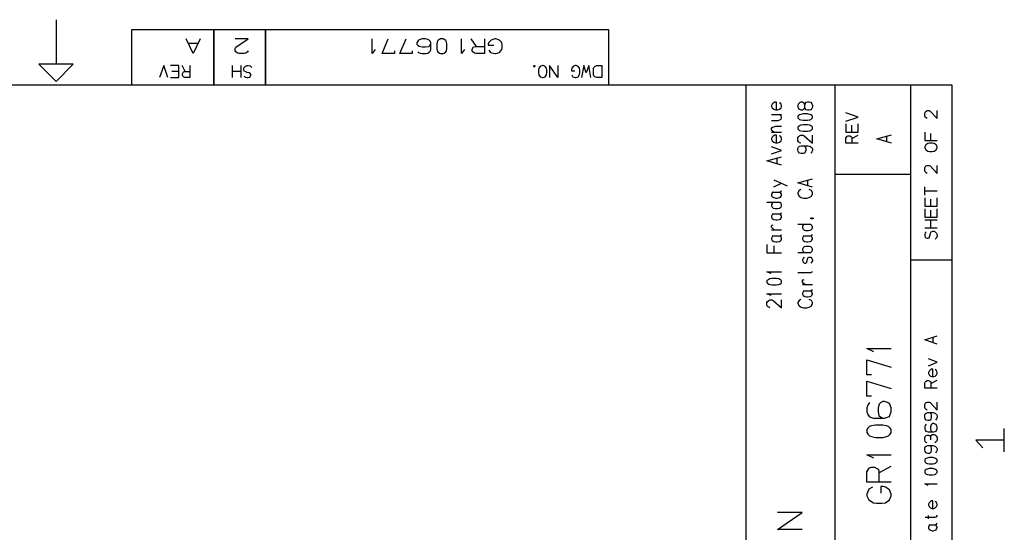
# Model space of a CAD drawing. Extents: x 8 to 288, y -6 to 426.
# Tile 13 of 13: x 143 to 287, y 351 to 426. Entities that reach past the tile are written whole.
import ezdxf

# ---------------------------------------------------------------- set-up
doc = ezdxf.new("R2010")
doc.units = 0
doc.layers.get('0').update_dxf_attribs({"linetype": 'CONTINUOUS'})

msp = doc.modelspace()

# ---------------------------------------------------------------- linework, layer by layer
at = {"color": 0}
for p, q in [((148.485, 426), (148.485, 419.499)), ((228.985, 424.501), (159.484, 424.501)), ((159.484, 424.501), (159.484, 416.5)), ((168.467, 421.054), (167.448, 423.196)), ((169.485, 423.196), (168.467, 421.054)), ((171.485, 416.5), (171.485, 424.501)), ((171.485, 424.501), (171.485, 416.5)), ((176.485, 423.196), (174.563, 423.196)), ((174.679, 421.972), (176.485, 423.196)), ((178.985, 416.5), (178.985, 424.501)), ((178.985, 424.501), (178.985, 416.5)), ((194.545, 421.054), (194.545, 423.196)), ((195.964, 421.054), (196.867, 423.196)), ((198.564, 421.054), (199.467, 423.196)), ((201.511, 423.111), (201.279, 423.026)), ((201.834, 423.196), (201.511, 423.111)), ((202.321, 423.196), (201.834, 423.196)), ((202.645, 423.111), (202.321, 423.196)), ((202.854, 423.026), (202.645, 423.111)), ((204.319, 423.111), (204.111, 422.945)), ((204.482, 423.196), (204.319, 423.111)), ((204.852, 423.196), (204.482, 423.196)), ((205.037, 423.111), (204.852, 423.196)), ((205.245, 422.945), (205.037, 423.111)), ((207.544, 421.054), (207.544, 423.196)), ((209.751, 422.113), (208.963, 423.196)), ((210.885, 423.196), (210.885, 421.054)), ((212.374, 423.196), (211.865, 423.026)), ((212.56, 423.196), (212.374, 423.196)), ((213.068, 423.026), (212.56, 423.196)), ((228.985, 416.5), (228.985, 424.501)), ((169.184, 422.525), (167.749, 422.525)), ((174.563, 421.806), (174.679, 421.972)), ((174.563, 421.471), (174.563, 421.806)), ((194.984, 421.668), (194.545, 421.054)), ((201.163, 422.861), (201.047, 422.61)), ((201.047, 422.61), (201.047, 422.444)), ((201.047, 422.444), (201.163, 422.279)), ((201.279, 423.026), (201.163, 422.861)), ((201.163, 422.279), (201.371, 422.137)), ((201.371, 422.137), (201.834, 422.056)), ((201.834, 422.056), (202.321, 422.056)), ((202.321, 422.056), (202.76, 422.113)), ((202.76, 422.113), (202.97, 422.279)), ((202.97, 422.861), (202.854, 423.026)), ((203.086, 422.61), (202.97, 422.861)), ((202.97, 422.279), (203.086, 422.444)), ((203.086, 421.64), (203.086, 422.61)), ((204.018, 422.779), (203.926, 422.444)), ((203.926, 422.444), (203.926, 421.806)), ((203.926, 421.806), (204.018, 421.471)), ((204.111, 422.945), (204.018, 422.779)), ((205.337, 422.779), (205.245, 422.945)), ((205.43, 422.444), (205.337, 422.779)), ((205.337, 421.471), (205.43, 421.806)), ((205.43, 421.806), (205.43, 422.444)), ((207.985, 421.668), (207.544, 421.054)), ((209.079, 421.721), (209.31, 422.056)), ((209.079, 421.471), (209.079, 421.721)), ((209.31, 422.056), (209.542, 422.113)), ((209.542, 422.113), (210.885, 422.113)), ((211.54, 422.695), (211.448, 422.444)), ((211.448, 422.444), (211.448, 422.279)), ((211.448, 422.279), (212.258, 422.279)), ((211.865, 423.026), (211.54, 422.695)), ((213.415, 422.695), (213.068, 423.026)), ((213.484, 422.36), (213.415, 422.695)), ((213.415, 421.64), (213.484, 421.89)), ((213.484, 421.89), (213.484, 422.36)), ((174.679, 421.305), (174.563, 421.471)), ((174.934, 421.139), (174.679, 421.305)), ((175.165, 421.054), (174.934, 421.139)), ((175.883, 421.054), (175.165, 421.054)), ((176.138, 421.139), (175.883, 421.054)), ((176.369, 421.305), (176.138, 421.139)), ((176.485, 421.471), (176.369, 421.305)), ((197.769, 421.054), (195.964, 421.054)), ((197.769, 421.471), (197.769, 421.054)), ((200.37, 421.054), (198.564, 421.054)), ((200.37, 421.471), (200.37, 421.054)), ((201.163, 421.305), (201.279, 421.224)), ((201.279, 421.224), (201.511, 421.139)), ((201.511, 421.139), (201.834, 421.054)), ((201.834, 421.054), (202.321, 421.054)), ((202.321, 421.054), (202.645, 421.139)), ((202.645, 421.139), (202.854, 421.248)), ((202.854, 421.248), (202.97, 421.39)), ((202.97, 421.39), (203.086, 421.64)), ((204.018, 421.471), (204.111, 421.305)), ((204.111, 421.305), (204.319, 421.139)), ((204.319, 421.139), (204.482, 421.054)), ((204.482, 421.054), (204.852, 421.054)), ((204.852, 421.054), (205.037, 421.139)), ((205.037, 421.139), (205.245, 421.305)), ((205.245, 421.305), (205.337, 421.471)), ((209.173, 421.305), (209.079, 421.471)), ((209.426, 421.139), (209.173, 421.305)), ((209.635, 421.054), (209.426, 421.139)), ((210.885, 421.054), (209.635, 421.054)), ((211.54, 421.555), (211.749, 421.224)), ((211.749, 421.224), (212.374, 421.054)), ((212.374, 421.054), (212.56, 421.054)), ((212.56, 421.054), (213.068, 421.224)), ((213.068, 421.224), (213.415, 421.64)), ((150.985, 419.499), (145.985, 419.499)), ((145.985, 419.499), (148.485, 417.001)), ((148.485, 417.001), (150.985, 419.499)), ((164.174, 419.329), (163.562, 417.548)), ((164.784, 417.548), (164.174, 419.329)), ((166.384, 419.329), (165.163, 419.329)), ((166.384, 417.548), (166.384, 419.329)), ((167.305, 418.426), (166.832, 419.329)), ((167.986, 419.329), (167.986, 417.548)), ((174.163, 417.548), (174.163, 419.329)), ((175.384, 419.329), (175.384, 417.548)), ((175.832, 418.842), (175.901, 419.051)), ((175.832, 418.705), (175.832, 418.842)), ((175.901, 419.051), (176.054, 419.188)), ((176.054, 419.188), (176.346, 419.329)), ((176.346, 419.329), (176.485, 419.329)), ((176.485, 419.329), (176.776, 419.259)), ((176.776, 419.259), (176.985, 419.051)), ((218.08, 419.283), (218.108, 419.329)), ((218.08, 419.167), (218.08, 419.283)), ((218.108, 419.121), (218.08, 419.167)), ((218.108, 419.329), (218.176, 419.329)), ((218.176, 419.121), (218.108, 419.121)), ((218.176, 419.329), (218.204, 419.283)), ((218.204, 419.167), (218.176, 419.121)), ((218.204, 419.283), (218.204, 419.167)), ((218.819, 418.913), (218.762, 418.634)), ((219.013, 419.188), (218.819, 418.913)), ((219.319, 419.329), (219.013, 419.188)), ((219.429, 419.329), (219.319, 419.329)), ((219.735, 419.188), (219.429, 419.329)), ((219.943, 418.913), (219.735, 419.188)), ((219.984, 418.634), (219.943, 418.913)), ((221.584, 417.548), (220.362, 419.329)), ((220.362, 419.329), (220.362, 417.548)), ((221.584, 419.329), (221.584, 417.548)), ((223.618, 418.913), (223.563, 418.705)), ((223.813, 419.188), (223.618, 418.913)), ((224.119, 419.329), (223.813, 419.188)), ((224.229, 419.329), (224.119, 419.329)), ((224.535, 419.188), (224.229, 419.329)), ((224.743, 418.913), (224.535, 419.188)), ((224.786, 418.634), (224.743, 418.913)), ((225.344, 419.329), (225.038, 417.548)), ((225.719, 418.239), (225.344, 419.329)), ((226.079, 419.329), (225.719, 418.239)), ((226.386, 417.548), (226.079, 419.329)), ((226.763, 418.913), (226.832, 419.051)), ((226.763, 417.964), (226.763, 418.913)), ((226.832, 419.051), (226.957, 419.188)), ((226.957, 419.188), (227.234, 419.329)), ((227.234, 419.329), (227.985, 419.329)), ((227.985, 419.329), (227.985, 417.548)), ((165.163, 417.548), (166.384, 417.548)), ((166.384, 418.426), (165.358, 418.426)), ((166.901, 418.102), (167.04, 418.38)), ((166.901, 417.893), (166.901, 418.102)), ((166.958, 417.756), (166.901, 417.893)), ((167.11, 417.615), (166.958, 417.756)), ((167.04, 418.38), (167.18, 418.426)), ((167.235, 417.548), (167.11, 417.615)), ((167.18, 418.426), (167.986, 418.426)), ((167.986, 417.548), (167.235, 417.548)), ((175.384, 418.426), (174.163, 418.426)), ((175.901, 418.497), (175.832, 418.705)), ((176.124, 418.38), (175.901, 418.497)), ((175.901, 417.756), (176.054, 417.615)), ((176.054, 417.615), (176.346, 417.548)), ((176.346, 418.31), (176.124, 418.38)), ((176.623, 418.239), (176.346, 418.31)), ((176.346, 417.548), (176.485, 417.548)), ((176.485, 417.548), (176.707, 417.615)), ((176.776, 418.172), (176.623, 418.239)), ((176.707, 417.615), (176.776, 417.685)), ((176.846, 418.031), (176.776, 418.172)), ((176.776, 417.685), (176.846, 417.893)), ((176.846, 417.893), (176.846, 418.031)), ((218.762, 418.634), (218.762, 418.239)), ((218.762, 418.239), (218.819, 417.964)), ((218.819, 417.964), (219.013, 417.685)), ((219.013, 417.685), (219.319, 417.548)), ((219.319, 417.548), (219.429, 417.548)), ((219.429, 417.548), (219.735, 417.685)), ((219.735, 417.685), (219.943, 417.964)), ((219.943, 417.964), (219.984, 418.239)), ((219.984, 418.239), (219.984, 418.634)), ((223.563, 418.705), (223.563, 418.564)), ((223.563, 418.564), (224.048, 418.564)), ((223.618, 417.964), (223.744, 417.685)), ((223.744, 417.685), (224.119, 417.548)), ((224.119, 417.548), (224.229, 417.548)), ((224.229, 417.548), (224.535, 417.685)), ((224.535, 417.685), (224.743, 418.031)), ((224.743, 418.031), (224.786, 418.239)), ((224.786, 418.239), (224.786, 418.634)), ((226.832, 417.823), (226.763, 417.964)), ((226.957, 417.685), (226.832, 417.823)), ((227.234, 417.548), (226.957, 417.685)), ((227.985, 417.548), (227.234, 417.548)), ((18.9852, 416.5), (278.985, 416.5)), ((159.484, 416.5), (228.985, 416.5)), ((248.985, 308.5), (248.985, 416.5)), ((261.984, 308.5), (261.984, 416.5)), ((272.985, 308.5), (272.985, 416.5)), ((278.985, 416.5), (278.985, 3.5002)), ((252.79, 413.674), (252.707, 413.48)), ((252.707, 413.48), (252.707, 413.343)), ((252.707, 413.343), (252.79, 413.135)), ((252.957, 413.826), (252.79, 413.674)), ((252.79, 413.135), (253.041, 412.941)), ((253.179, 413.953), (252.957, 413.826)), ((253.43, 413.953), (253.179, 413.953)), ((253.43, 412.87), (253.43, 413.953)), ((254.012, 413.826), (253.846, 413.882)), ((253.846, 412.941), (254.096, 413.135)), ((254.096, 413.674), (254.012, 413.826)), ((254.179, 413.48), (254.096, 413.674)), ((254.096, 413.135), (254.179, 413.343)), ((254.179, 413.343), (254.179, 413.48)), ((256.624, 413.745), (256.541, 413.551)), ((256.541, 413.551), (256.541, 413.258)), ((256.541, 413.258), (256.624, 413.064)), ((256.79, 413.882), (256.624, 413.745)), ((256.624, 413.064), (256.79, 412.941)), ((256.957, 413.953), (256.79, 413.882)), ((257.207, 413.953), (256.957, 413.953)), ((257.374, 413.882), (257.207, 413.953)), ((257.458, 413.826), (257.374, 413.882)), ((257.54, 413.551), (257.458, 413.826)), ((257.458, 412.993), (257.54, 413.205)), ((257.54, 413.607), (257.597, 413.745)), ((257.54, 413.205), (257.54, 413.607)), ((257.597, 413.064), (257.54, 413.205)), ((257.597, 413.745), (257.762, 413.953)), ((257.762, 412.87), (257.597, 413.064)), ((257.762, 413.953), (257.929, 414.024)), ((257.929, 414.024), (258.18, 414.024)), ((258.18, 414.024), (258.429, 413.953)), ((258.429, 413.953), (258.596, 413.745)), ((258.596, 413.064), (258.429, 412.87)), ((258.596, 413.745), (258.68, 413.551)), ((258.68, 413.258), (258.596, 413.064)), ((258.68, 413.551), (258.68, 413.258)), ((252.707, 412.171), (254.179, 412.171)), ((253.041, 412.941), (253.263, 412.87)), ((253.263, 412.87), (253.596, 412.87)), ((253.596, 412.87), (253.846, 412.941)), ((254.012, 412.115), (253.846, 412.171)), ((254.096, 411.992), (254.012, 412.115)), ((254.179, 411.812), (254.096, 411.992)), ((254.096, 411.505), (254.179, 411.685)), ((254.179, 411.685), (254.179, 411.812)), ((256.624, 412.02), (256.541, 411.921)), ((256.541, 411.921), (256.541, 411.699)), ((256.541, 411.699), (256.624, 411.589)), ((256.79, 412.147), (256.624, 412.02)), ((256.79, 412.941), (256.957, 412.87)), ((256.957, 412.2), (256.79, 412.147)), ((256.957, 412.87), (257.207, 412.87)), ((257.291, 412.256), (256.957, 412.2)), ((257.207, 412.87), (257.374, 412.941)), ((257.929, 412.256), (257.291, 412.256)), ((257.374, 412.941), (257.458, 412.993)), ((257.929, 412.799), (257.762, 412.87)), ((258.18, 412.799), (257.929, 412.799)), ((258.262, 412.2), (257.929, 412.256)), ((258.429, 412.87), (258.18, 412.799)), ((258.429, 412.147), (258.262, 412.2)), ((258.596, 412.02), (258.429, 412.147)), ((258.68, 411.921), (258.596, 412.02)), ((258.596, 411.589), (258.68, 411.699)), ((258.68, 411.699), (258.68, 411.921)), ((265.314, 411.812), (263.532, 412.422)), ((263.532, 411.201), (265.314, 411.812)), ((275.032, 412.39), (275.101, 412.531)), ((275.032, 411.963), (275.032, 412.39)), ((275.101, 411.808), (275.032, 411.963)), ((275.101, 412.531), (275.24, 412.683)), ((275.24, 411.67), (275.101, 411.808)), ((275.24, 412.683), (275.379, 412.754)), ((275.379, 411.6), (275.24, 411.67)), ((275.379, 412.754), (275.656, 412.754)), ((275.656, 412.754), (275.795, 412.683)), ((275.795, 412.683), (276.813, 411.6)), ((276.813, 411.6), (276.813, 412.754)), ((252.707, 411.325), (253.679, 411.325)), ((252.707, 410.154), (252.79, 410.266)), ((252.79, 410.266), (252.874, 410.337)), ((252.874, 410.337), (253.041, 410.393)), ((253.041, 410.393), (253.346, 410.46)), ((253.346, 410.46), (254.179, 410.46)), ((253.679, 411.325), (253.93, 411.381)), ((253.93, 411.381), (254.096, 411.505)), ((256.624, 410.418), (256.541, 410.323)), ((256.541, 410.323), (256.541, 410.101)), ((256.624, 411.589), (256.79, 411.466)), ((256.79, 410.545), (256.624, 410.418)), ((256.79, 411.466), (256.957, 411.409)), ((256.957, 410.602), (256.79, 410.545)), ((256.957, 411.409), (257.291, 411.353)), ((257.291, 410.655), (256.957, 410.602)), ((257.291, 411.353), (257.929, 411.353)), ((257.929, 410.655), (257.291, 410.655)), ((257.929, 411.353), (258.262, 411.409)), ((258.262, 410.602), (257.929, 410.655)), ((258.262, 411.409), (258.429, 411.466)), ((258.429, 410.545), (258.262, 410.602)), ((258.429, 411.466), (258.596, 411.589)), ((258.596, 410.418), (258.429, 410.545)), ((258.68, 410.323), (258.596, 410.418)), ((258.68, 410.101), (258.68, 410.323)), ((263.532, 410.824), (263.532, 409.6)), ((264.411, 409.6), (264.411, 410.626)), ((265.314, 409.6), (265.314, 410.824)), ((252.707, 409.907), (252.707, 410.154)), ((252.79, 409.78), (252.707, 409.907)), ((252.707, 409.6), (254.179, 409.6)), ((252.79, 408.877), (252.707, 408.679)), ((253.041, 409.6), (252.79, 409.78)), ((252.957, 409.028), (252.79, 408.877)), ((253.179, 409.152), (252.957, 409.028)), ((253.43, 409.152), (253.179, 409.152)), ((253.43, 408.069), (253.43, 409.152)), ((254.012, 409.028), (253.846, 409.085)), ((254.096, 408.877), (254.012, 409.028)), ((254.179, 408.679), (254.096, 408.877)), ((256.541, 410.101), (256.624, 409.988)), ((256.541, 408.792), (256.624, 408.929)), ((256.541, 408.361), (256.541, 408.792)), ((256.624, 409.988), (256.79, 409.864)), ((256.624, 408.929), (256.79, 409.085)), ((256.79, 409.864), (256.957, 409.808)), ((256.79, 409.085), (256.957, 409.152)), ((256.957, 409.808), (257.291, 409.751)), ((256.957, 409.152), (257.291, 409.152)), ((257.291, 409.751), (257.929, 409.751)), ((257.291, 409.152), (257.458, 409.085)), ((257.458, 409.085), (258.68, 408.002)), ((257.929, 409.751), (258.262, 409.808)), ((258.262, 409.808), (258.429, 409.864)), ((258.429, 409.864), (258.596, 409.988)), ((258.596, 409.988), (258.68, 410.101)), ((258.68, 408.002), (258.68, 409.152)), ((263.532, 409.6), (265.314, 409.6)), ((263.532, 408.75), (263.601, 408.877)), ((263.601, 408.877), (263.74, 409.028)), ((263.74, 409.028), (263.878, 409.085)), ((263.878, 409.085), (264.087, 409.085)), ((264.087, 409.085), (264.364, 408.944)), ((264.364, 408.944), (264.411, 408.806)), ((264.411, 408.679), (265.314, 409.152)), ((264.411, 408.806), (264.411, 408.002)), ((268.041, 408.612), (270.179, 409.222)), ((269.513, 408.182), (269.513, 409.042)), ((275.032, 409.621), (275.032, 408.4)), ((275.911, 408.4), (275.911, 409.427)), ((252.707, 408.679), (252.707, 408.541)), ((252.707, 408.541), (252.79, 408.333)), ((254.179, 406.954), (252.707, 407.441)), ((252.79, 408.333), (253.041, 408.139)), ((253.041, 408.139), (253.263, 408.069)), ((253.263, 408.069), (253.596, 408.069)), ((253.596, 408.069), (253.846, 408.139)), ((253.846, 408.139), (254.096, 408.333)), ((254.096, 408.333), (254.179, 408.541)), ((254.179, 408.541), (254.179, 408.679)), ((256.624, 408.21), (256.541, 408.361)), ((256.541, 407.208), (256.624, 407.427)), ((256.79, 408.069), (256.624, 408.21)), ((256.624, 407.427), (256.79, 407.554)), ((256.957, 408.002), (256.79, 408.069)), ((256.79, 407.554), (257.04, 407.621)), ((257.04, 407.621), (258.013, 407.621)), ((257.458, 407.621), (257.597, 407.483)), ((257.597, 407.483), (257.679, 407.208)), ((258.013, 407.621), (258.262, 407.554)), ((258.262, 407.554), (258.429, 407.483)), ((258.429, 407.483), (258.596, 407.345)), ((258.596, 407.345), (258.68, 407.151)), ((263.532, 408.002), (263.532, 408.75)), ((265.314, 408.002), (263.532, 408.002)), ((270.179, 408.002), (268.041, 408.612)), ((275.032, 408.4), (276.813, 408.4)), ((275.171, 407.772), (275.032, 407.465)), ((275.032, 407.465), (275.032, 407.356)), ((275.032, 407.356), (275.171, 407.049)), ((275.448, 407.966), (275.171, 407.772)), ((275.726, 408.023), (275.448, 407.966)), ((276.119, 408.023), (275.726, 408.023)), ((276.397, 407.966), (276.119, 408.023)), ((276.674, 407.772), (276.397, 407.966)), ((276.813, 407.465), (276.674, 407.772)), ((276.674, 407.049), (276.813, 407.356)), ((276.813, 407.356), (276.813, 407.465)), ((252.04, 405.412), (254.179, 406.023)), ((252.707, 406.442), (254.179, 406.954)), ((256.541, 406.943), (256.541, 407.208)), ((256.624, 406.735), (256.541, 406.943)), ((256.79, 406.538), (256.624, 406.735)), ((257.04, 406.471), (256.79, 406.538)), ((257.374, 406.471), (257.04, 406.471)), ((257.54, 406.538), (257.374, 406.471)), ((257.597, 406.665), (257.54, 406.538)), ((257.679, 406.943), (257.597, 406.665)), ((257.679, 407.208), (257.679, 406.943)), ((258.596, 406.735), (258.429, 406.538)), ((258.68, 406.943), (258.596, 406.735)), ((258.68, 407.151), (258.68, 406.943)), ((275.171, 407.049), (275.448, 406.841)), ((275.448, 406.841), (275.726, 406.799)), ((275.726, 406.799), (276.119, 406.799)), ((276.119, 406.799), (276.397, 406.841)), ((276.397, 406.841), (276.674, 407.049)), ((254.179, 404.798), (252.04, 405.412)), ((253.512, 404.982), (253.512, 405.843)), ((275.032, 404.393), (275.101, 404.53)), ((275.101, 404.53), (275.24, 404.682)), ((275.24, 404.682), (275.379, 404.753)), ((275.379, 404.753), (275.656, 404.753)), ((275.656, 404.753), (275.795, 404.682)), ((275.795, 404.682), (276.813, 403.599)), ((276.813, 403.599), (276.813, 404.753)), ((261.984, 403.5), (272.985, 403.5)), ((275.032, 403.962), (275.032, 404.393)), ((275.101, 403.807), (275.032, 403.962)), ((275.24, 403.67), (275.101, 403.807)), ((275.379, 403.599), (275.24, 403.67)), ((253.041, 402.643), (254.985, 401.782)), ((253.041, 401.641), (254.179, 402.156)), ((256.541, 402.213), (258.68, 402.823)), ((258.68, 401.599), (256.541, 402.213)), ((258.013, 401.782), (258.013, 402.643)), ((275.032, 400.399), (275.032, 401.623)), ((252.79, 400.748), (252.707, 400.54)), ((252.707, 400.54), (252.707, 400.403)), ((252.707, 400.403), (252.79, 400.195)), ((252.957, 400.875), (252.79, 400.748)), ((252.79, 400.875), (253.93, 400.875)), ((252.79, 400.195), (253.041, 400.068)), ((253.93, 400.875), (254.096, 400.946)), ((254.012, 400.805), (253.93, 400.875)), ((254.096, 400.681), (254.012, 400.805)), ((254.012, 400.138), (254.096, 400.265)), ((254.096, 400.946), (254.179, 401.084)), ((254.179, 400.54), (254.096, 400.681)), ((254.096, 400.265), (254.179, 400.403)), ((254.179, 400.403), (254.179, 400.54)), ((256.707, 401.084), (256.541, 400.748)), ((256.541, 400.748), (256.541, 400.611)), ((256.541, 400.611), (256.707, 400.265)), ((256.957, 401.221), (256.707, 401.084)), ((256.707, 400.265), (257.04, 400.068)), ((258.513, 401.084), (258.18, 401.221)), ((258.18, 400.068), (258.513, 400.265)), ((258.68, 400.748), (258.513, 401.084)), ((258.513, 400.265), (258.68, 400.611)), ((258.68, 400.611), (258.68, 400.748)), ((276.813, 401.01), (275.032, 401.01)), ((253.93, 399.344), (252.04, 399.344)), ((252.79, 399.207), (252.707, 399.08)), ((252.707, 399.08), (252.707, 398.858)), ((252.707, 398.858), (252.79, 398.664)), ((252.957, 399.344), (252.79, 399.207)), ((253.041, 400.068), (253.346, 400.001)), ((253.346, 400.001), (253.512, 400.001)), ((253.512, 400.001), (253.846, 400.068)), ((253.846, 400.068), (254.012, 400.138)), ((254.096, 399.207), (253.93, 399.344)), ((254.179, 399.009), (254.096, 399.207)), ((254.096, 398.664), (254.179, 398.858)), ((254.179, 398.858), (254.179, 399.009)), ((257.04, 400.068), (257.374, 400.001)), ((257.374, 400.001), (257.846, 400.001)), ((257.846, 400.001), (258.18, 400.068)), ((275.032, 400.022), (275.032, 398.801)), ((275.032, 398.801), (276.813, 398.801)), ((275.911, 398.801), (275.911, 399.828)), ((276.813, 398.801), (276.813, 400.022)), ((252.79, 397.549), (252.707, 397.341)), ((252.707, 397.341), (252.707, 397.203)), ((252.79, 398.664), (252.957, 398.537)), ((252.957, 397.676), (252.79, 397.549)), ((252.79, 397.676), (253.93, 397.676)), ((252.957, 398.537), (253.179, 398.47)), ((253.179, 398.47), (253.596, 398.47)), ((253.596, 398.47), (253.846, 398.537)), ((253.846, 398.537), (254.012, 398.597)), ((253.93, 397.676), (254.096, 397.743)), ((254.012, 397.605), (253.93, 397.676)), ((254.012, 398.597), (254.096, 398.664)), ((254.096, 397.478), (254.012, 397.605)), ((254.096, 397.743), (254.179, 397.884)), ((254.179, 397.341), (254.096, 397.478)), ((254.179, 397.203), (254.179, 397.341)), ((275.032, 398.424), (275.032, 397.2)), ((275.911, 397.2), (275.911, 398.23)), ((276.813, 397.2), (276.813, 398.424)), ((252.707, 397.203), (252.79, 396.995)), ((252.707, 395.937), (252.79, 396.06)), ((252.707, 395.757), (252.707, 395.937)), ((252.79, 396.995), (253.041, 396.868)), ((252.79, 396.06), (252.957, 396.117)), ((253.041, 396.868), (253.346, 396.801)), ((253.346, 396.801), (253.512, 396.801)), ((253.512, 396.801), (253.846, 396.868)), ((253.846, 396.868), (254.012, 396.939)), ((254.012, 396.939), (254.096, 397.066)), ((254.096, 397.066), (254.179, 397.203)), ((258.429, 396.145), (256.541, 396.145)), ((257.291, 396.007), (257.207, 395.88)), ((257.207, 395.88), (257.207, 395.658)), ((257.458, 396.145), (257.291, 396.007)), ((258.429, 397.076), (258.486, 397.104)), ((258.429, 397.009), (258.429, 397.076)), ((258.486, 396.981), (258.429, 397.009)), ((258.596, 396.007), (258.429, 396.145)), ((258.486, 397.104), (258.623, 397.104)), ((258.623, 396.981), (258.486, 396.981)), ((258.68, 395.81), (258.596, 396.007)), ((258.623, 397.104), (258.68, 397.076)), ((258.623, 397.104), (258.763, 397.076)), ((258.68, 397.009), (258.623, 396.981)), ((258.68, 397.076), (258.68, 397.009)), ((258.763, 397.076), (258.846, 397.051)), ((275.032, 397.2), (276.813, 397.2)), ((275.032, 396.822), (276.813, 396.822)), ((275.911, 395.601), (275.911, 396.822)), ((252.874, 395.563), (252.707, 395.757)), ((252.707, 395.383), (254.179, 395.383)), ((252.957, 394.476), (252.79, 394.349)), ((252.79, 394.476), (253.93, 394.476)), ((253.096, 395.383), (252.874, 395.563)), ((253.93, 394.476), (254.096, 394.543)), ((254.012, 394.406), (253.93, 394.476)), ((254.096, 394.543), (254.179, 394.684)), ((257.207, 395.658), (257.291, 395.464)), ((257.291, 395.464), (257.458, 395.337)), ((257.458, 394.476), (257.291, 394.349)), ((257.291, 394.476), (258.429, 394.476)), ((257.458, 395.337), (257.679, 395.27)), ((257.679, 395.27), (258.095, 395.27)), ((258.095, 395.27), (258.346, 395.337)), ((258.346, 395.337), (258.513, 395.393)), ((258.429, 394.476), (258.596, 394.543)), ((258.513, 394.406), (258.429, 394.476)), ((258.513, 395.393), (258.596, 395.464)), ((258.596, 395.464), (258.68, 395.658)), ((258.596, 394.543), (258.68, 394.684)), ((258.68, 395.658), (258.68, 395.81)), ((276.813, 395.601), (275.032, 395.601)), ((275.101, 394.931), (275.032, 394.638)), ((275.032, 394.638), (275.032, 394.501)), ((275.032, 394.501), (275.101, 394.279)), ((275.24, 395.083), (275.101, 394.931)), ((275.726, 394.363), (275.795, 394.638)), ((275.795, 394.638), (275.864, 394.861)), ((275.864, 394.861), (275.98, 395.083)), ((275.98, 395.083), (276.189, 395.153)), ((276.189, 395.153), (276.327, 395.153)), ((276.327, 395.153), (276.537, 395.083)), ((276.537, 395.083), (276.674, 394.931)), ((276.674, 394.931), (276.813, 394.638)), ((276.813, 394.501), (276.745, 394.208)), ((276.813, 394.638), (276.813, 394.501)), ((252.04, 393.22), (252.04, 392)), ((252.79, 394.349), (252.707, 394.141)), ((252.707, 394.141), (252.707, 394.003)), ((252.707, 394.003), (252.79, 393.795)), ((252.79, 393.795), (253.041, 393.668)), ((253.041, 393.668), (253.346, 393.598)), ((253.096, 392), (253.096, 393.026)), ((253.346, 393.598), (253.512, 393.598)), ((253.512, 393.598), (253.846, 393.668)), ((253.846, 393.668), (254.012, 393.739)), ((254.096, 394.279), (254.012, 394.406)), ((254.012, 393.739), (254.096, 393.862)), ((254.179, 394.141), (254.096, 394.279)), ((254.096, 393.862), (254.179, 394.003)), ((254.179, 394.003), (254.179, 394.141)), ((257.291, 394.349), (257.207, 394.141)), ((257.207, 394.141), (257.207, 394.003)), ((257.207, 394.003), (257.291, 393.795)), ((257.291, 393.795), (257.54, 393.668)), ((257.54, 393.668), (257.846, 393.598)), ((257.846, 393.598), (258.013, 393.598)), ((258.013, 393.598), (258.346, 393.668)), ((258.346, 393.668), (258.513, 393.739)), ((258.596, 394.279), (258.513, 394.406)), ((258.513, 393.739), (258.596, 393.862)), ((258.68, 394.141), (258.596, 394.279)), ((258.596, 393.862), (258.68, 394.003)), ((258.68, 394.003), (258.68, 394.141)), ((275.101, 394.279), (275.171, 394.208)), ((275.171, 394.208), (275.379, 394.137)), ((275.379, 394.137), (275.517, 394.137)), ((275.517, 394.137), (275.656, 394.208)), ((275.656, 394.208), (275.726, 394.363)), ((276.745, 394.208), (276.537, 394)), ((252.04, 392), (254.179, 392)), ((256.541, 392.07), (258.429, 392.07)), ((257.291, 392.751), (257.207, 392.539)), ((257.207, 392.539), (257.207, 392.402)), ((257.207, 392.402), (257.291, 392.194)), ((257.458, 392.875), (257.291, 392.751)), ((257.291, 392.194), (257.458, 392.07)), ((257.679, 392.945), (257.458, 392.875)), ((258.18, 392.945), (257.679, 392.945)), ((258.429, 392.875), (258.18, 392.945)), ((258.596, 392.751), (258.429, 392.875)), ((258.429, 392.07), (258.596, 392.194)), ((258.68, 392.539), (258.596, 392.751)), ((258.596, 392.194), (258.68, 392.402)), ((258.68, 392.402), (258.68, 392.539)), ((257.291, 391.192), (257.207, 391.012)), ((257.207, 391.012), (257.207, 390.885)), ((257.207, 390.885), (257.291, 390.705)), ((257.458, 391.372), (257.291, 391.192)), ((257.291, 390.705), (257.374, 390.581)), ((257.374, 390.581), (257.54, 390.525)), ((257.54, 390.525), (257.679, 390.525)), ((257.679, 390.525), (257.846, 390.652)), ((257.846, 390.652), (258.013, 391.262)), ((258.013, 391.262), (258.18, 391.372)), ((258.18, 391.372), (258.429, 391.372)), ((258.429, 391.372), (258.596, 391.192)), ((258.596, 390.705), (258.429, 390.525)), ((258.596, 391.192), (258.68, 391.012)), ((258.68, 390.832), (258.596, 390.705)), ((258.68, 391.012), (258.68, 390.832)), ((272.985, 391.001), (278.985, 391.001)), ((252.652, 388.98), (252.04, 389.244)), ((252.04, 389.244), (254.179, 389.244)), ((256.541, 389.16), (258.429, 389.16)), ((258.429, 389.16), (258.596, 389.23)), ((258.596, 389.23), (258.68, 389.287)), ((252.125, 388.02), (252.04, 387.921)), ((252.04, 387.921), (252.04, 387.699)), ((252.04, 387.699), (252.125, 387.59)), ((252.29, 388.144), (252.125, 388.02)), ((252.125, 387.59), (252.29, 387.463)), ((252.457, 388.2), (252.29, 388.144)), ((252.29, 387.463), (252.457, 387.406)), ((252.79, 388.257), (252.457, 388.2)), ((252.457, 387.406), (252.79, 387.354)), ((253.43, 388.257), (252.79, 388.257)), ((252.79, 387.354), (253.43, 387.354)), ((253.763, 388.2), (253.43, 388.257)), ((253.43, 387.354), (253.763, 387.406)), ((253.93, 388.144), (253.763, 388.2)), ((253.763, 387.406), (253.93, 387.463)), ((254.096, 388.02), (253.93, 388.144)), ((253.93, 387.463), (254.096, 387.59)), ((254.179, 387.921), (254.096, 388.02)), ((254.096, 387.59), (254.179, 387.699)), ((254.179, 387.699), (254.179, 387.921)), ((257.207, 387.936), (257.291, 388.063)), ((257.207, 387.756), (257.207, 387.936)), ((257.374, 387.562), (257.207, 387.756)), ((257.207, 387.382), (258.68, 387.382)), ((257.291, 388.063), (257.458, 388.116)), ((257.597, 387.382), (257.374, 387.562)), ((252.652, 385.78), (252.04, 386.045)), ((252.04, 386.045), (254.179, 386.045)), ((257.291, 386.348), (257.207, 386.14)), ((257.207, 386.14), (257.207, 386.002)), ((257.207, 386.002), (257.291, 385.794)), ((257.458, 386.475), (257.291, 386.348)), ((257.291, 386.475), (258.429, 386.475)), ((258.429, 386.475), (258.596, 386.542)), ((258.513, 386.405), (258.429, 386.475)), ((258.596, 386.281), (258.513, 386.405)), ((258.513, 385.738), (258.596, 385.865)), ((258.596, 386.542), (258.68, 386.683)), ((258.68, 386.14), (258.596, 386.281)), ((258.596, 385.865), (258.68, 386.002)), ((258.68, 386.002), (258.68, 386.14)), ((252.04, 384.792), (252.125, 384.93)), ((252.04, 384.362), (252.04, 384.792)), ((252.125, 384.93), (252.29, 385.082)), ((252.29, 385.082), (252.457, 385.152)), ((252.457, 385.152), (252.79, 385.152)), ((252.79, 385.152), (252.957, 385.082)), ((252.957, 385.082), (254.179, 383.999)), ((254.179, 383.999), (254.179, 385.152)), ((256.707, 385.082), (256.541, 384.75)), ((256.541, 384.75), (256.541, 384.609)), ((256.541, 384.609), (256.707, 384.263)), ((256.957, 385.223), (256.707, 385.082)), ((257.291, 385.794), (257.54, 385.667)), ((257.54, 385.667), (257.846, 385.6)), ((257.846, 385.6), (258.013, 385.6)), ((258.013, 385.6), (258.346, 385.667)), ((258.513, 385.082), (258.18, 385.223)), ((258.346, 385.667), (258.513, 385.738)), ((258.68, 384.75), (258.513, 385.082)), ((258.513, 384.263), (258.68, 384.609)), ((258.68, 384.609), (258.68, 384.75)), ((252.125, 384.207), (252.04, 384.362)), ((252.29, 384.069), (252.125, 384.207)), ((252.457, 383.999), (252.29, 384.069)), ((256.707, 384.263), (257.04, 384.069)), ((257.04, 384.069), (257.374, 383.999)), ((257.374, 383.999), (257.846, 383.999)), ((257.846, 383.999), (258.18, 384.069)), ((258.18, 384.069), (258.513, 384.263)), ((275.032, 379.31), (276.813, 379.924)), ((276.813, 378.7), (275.032, 379.31)), ((276.258, 378.88), (276.258, 379.741)), ((267.596, 377.56), (266.577, 378.09)), ((266.577, 378.09), (270.142, 378.09)), ((266.577, 374.241), (266.577, 376.407)), ((266.577, 376.407), (270.142, 375.324)), ((276.813, 376.054), (275.587, 376.541)), ((275.587, 375.543), (276.813, 376.054)), ((275.656, 374.777), (275.587, 374.579)), ((275.587, 374.579), (275.587, 374.442)), ((275.587, 374.442), (275.656, 374.234)), ((275.795, 374.929), (275.656, 374.777)), ((275.98, 375.052), (275.795, 374.929)), ((276.189, 375.052), (275.98, 375.052)), ((276.189, 373.969), (276.189, 375.052)), ((276.674, 374.929), (276.537, 374.985)), ((276.745, 374.777), (276.674, 374.929)), ((276.813, 374.579), (276.745, 374.777)), ((276.745, 374.234), (276.813, 374.442)), ((276.813, 374.442), (276.813, 374.579)), ((267.272, 374.241), (266.577, 374.241)), ((266.577, 371.14), (266.577, 373.306)), ((266.577, 373.306), (270.142, 372.223)), ((275.032, 373.048), (275.101, 373.175)), ((275.032, 372.3), (275.032, 373.048)), ((275.101, 373.175), (275.24, 373.327)), ((275.24, 373.327), (275.379, 373.384)), ((275.379, 373.384), (275.587, 373.384)), ((275.587, 373.384), (275.864, 373.246)), ((275.656, 374.234), (275.864, 374.04)), ((275.864, 374.04), (276.05, 373.969)), ((275.864, 373.246), (275.911, 373.105)), ((275.911, 372.981), (276.813, 373.454)), ((275.911, 373.105), (275.911, 372.3)), ((276.05, 373.969), (276.327, 373.969)), ((276.327, 373.969), (276.537, 374.04)), ((276.537, 374.04), (276.745, 374.234)), ((276.813, 372.3), (275.032, 372.3)), ((267.272, 371.14), (266.577, 371.14)), ((266.856, 370.067), (266.717, 369.789)), ((266.994, 370.205), (266.856, 370.067)), ((268.614, 370.205), (268.383, 369.955)), ((268.893, 370.346), (268.614, 370.205)), ((269.169, 370.346), (268.893, 370.346)), ((269.587, 370.205), (269.169, 370.346)), ((269.864, 370.067), (269.587, 370.205)), ((270.003, 369.789), (269.864, 370.067)), ((275.032, 369.891), (275.101, 370.032)), ((275.101, 370.032), (275.24, 370.184)), ((275.24, 370.184), (275.379, 370.254)), ((275.379, 370.254), (275.656, 370.254)), ((275.656, 370.254), (275.795, 370.184)), ((275.795, 370.184), (276.813, 369.101)), ((276.813, 369.101), (276.813, 370.254)), ((266.717, 369.789), (266.577, 369.401)), ((266.577, 369.401), (266.577, 368.815)), ((266.577, 368.815), (266.717, 368.427)), ((268.383, 369.955), (268.245, 369.401)), ((268.245, 369.401), (268.245, 368.815)), ((268.245, 368.815), (268.337, 368.289)), ((270.142, 369.401), (270.003, 369.789)), ((270.003, 368.427), (270.142, 368.815)), ((270.142, 368.815), (270.142, 369.401)), ((275.032, 369.461), (275.032, 369.891)), ((275.101, 369.309), (275.032, 369.461)), ((275.24, 369.168), (275.101, 369.309)), ((275.101, 368.526), (275.24, 368.653)), ((275.379, 369.101), (275.24, 369.168)), ((275.24, 368.653), (275.448, 368.723)), ((275.448, 368.723), (276.258, 368.723)), ((275.795, 368.723), (275.911, 368.582)), ((276.258, 368.723), (276.466, 368.653)), ((276.466, 368.653), (276.605, 368.582)), ((266.717, 368.427), (266.901, 368.177)), ((266.901, 368.177), (267.133, 368.039)), ((267.133, 368.039), (267.55, 367.901)), ((267.55, 367.901), (269.169, 367.901)), ((268.337, 368.289), (268.614, 368.039)), ((268.614, 368.039), (268.893, 367.901)), ((269.169, 367.901), (269.587, 368.039)), ((269.587, 368.039), (269.864, 368.177)), ((269.864, 368.177), (270.003, 368.427)), ((275.032, 368.307), (275.101, 368.526)), ((275.032, 368.042), (275.032, 368.307)), ((275.101, 367.834), (275.032, 368.042)), ((275.24, 367.64), (275.101, 367.834)), ((275.448, 367.57), (275.24, 367.64)), ((275.726, 367.57), (275.448, 367.57)), ((275.864, 367.64), (275.726, 367.57)), ((275.911, 367.764), (275.864, 367.64)), ((275.911, 368.582), (275.98, 368.307)), ((275.98, 368.042), (275.911, 367.764)), ((275.98, 368.307), (275.98, 368.042)), ((276.605, 368.582), (276.745, 368.445)), ((276.745, 367.834), (276.605, 367.64)), ((276.745, 368.445), (276.813, 368.251)), ((276.813, 368.042), (276.745, 367.834)), ((276.813, 368.251), (276.813, 368.042)), ((266.717, 366.437), (266.577, 366.243)), ((266.577, 366.243), (266.577, 365.799)), ((266.577, 365.799), (266.717, 365.58)), ((266.994, 366.688), (266.717, 366.437)), ((267.272, 366.801), (266.994, 366.688)), ((267.827, 366.91), (267.272, 366.801)), ((268.893, 366.91), (267.827, 366.91)), ((269.448, 366.801), (268.893, 366.91)), ((269.726, 366.688), (269.448, 366.801)), ((270.003, 366.437), (269.726, 366.688)), ((270.142, 366.243), (270.003, 366.437)), ((270.003, 365.58), (270.142, 365.799)), ((270.142, 365.799), (270.142, 366.243)), ((275.101, 366.847), (275.032, 366.649)), ((275.032, 366.649), (275.032, 366.36)), ((275.032, 366.36), (275.101, 366.166)), ((275.171, 366.984), (275.101, 366.847)), ((275.101, 366.166), (275.193, 366.039)), ((275.24, 367.051), (275.171, 366.984)), ((275.193, 366.039), (275.308, 365.968)), ((275.308, 365.968), (275.517, 365.901)), ((275.517, 365.901), (276.327, 365.901)), ((275.934, 366.928), (275.864, 366.649)), ((275.864, 366.649), (275.864, 366.36)), ((275.864, 366.36), (275.911, 366.095)), ((275.911, 366.095), (276.05, 365.968)), ((276.05, 367.051), (275.934, 366.928)), ((276.189, 367.122), (276.05, 367.051)), ((276.05, 365.968), (276.189, 365.901)), ((276.327, 367.122), (276.189, 367.122)), ((276.537, 367.051), (276.327, 367.122)), ((276.327, 365.901), (276.537, 365.968)), ((276.674, 366.984), (276.537, 367.051)), ((276.537, 365.968), (276.674, 366.039)), ((276.745, 366.847), (276.674, 366.984)), ((276.674, 366.039), (276.745, 366.166)), ((276.813, 366.649), (276.745, 366.847)), ((276.745, 366.166), (276.813, 366.36)), ((276.813, 366.36), (276.813, 366.649)), ((286.61, 363.001), (286.61, 366.427)), ((266.717, 365.58), (266.994, 365.326)), ((266.994, 365.326), (267.272, 365.217)), ((267.272, 365.217), (267.827, 365.107)), ((267.827, 365.107), (268.893, 365.107)), ((268.893, 365.107), (269.448, 365.217)), ((269.448, 365.217), (269.726, 365.326)), ((269.726, 365.326), (270.003, 365.58)), ((275.032, 364.98), (275.101, 365.245)), ((275.032, 364.702), (275.032, 364.98)), ((275.101, 364.494), (275.032, 364.702)), ((275.101, 365.245), (275.24, 365.383)), ((275.24, 364.37), (275.101, 364.494)), ((275.24, 365.383), (275.379, 365.453)), ((275.379, 364.3), (275.24, 364.37)), ((275.379, 365.453), (275.587, 365.453)), ((275.587, 365.453), (275.726, 365.383)), ((275.726, 365.383), (275.795, 365.326)), ((275.795, 365.326), (275.864, 365.174)), ((275.864, 365.174), (275.911, 365.383)), ((275.864, 365.174), (275.864, 364.758)), ((275.911, 365.383), (276.119, 365.524)), ((276.119, 365.524), (276.397, 365.524)), ((276.397, 365.524), (276.605, 365.453)), ((276.745, 364.494), (276.466, 364.3)), ((276.605, 365.453), (276.745, 365.326)), ((276.745, 365.326), (276.813, 364.98)), ((276.813, 364.702), (276.745, 364.494)), ((276.813, 364.98), (276.813, 364.702)), ((286.61, 364.716), (282.443, 364.716)), ((282.443, 364.716), (283.484, 363.573)), ((275.032, 363.506), (275.101, 363.728)), ((275.032, 363.241), (275.032, 363.506)), ((275.101, 363.033), (275.032, 363.241)), ((275.101, 363.728), (275.24, 363.851)), ((275.24, 362.839), (275.101, 363.033)), ((275.24, 363.851), (275.448, 363.922)), ((275.448, 363.922), (276.258, 363.922)), ((275.795, 363.922), (275.911, 363.784)), ((275.911, 362.966), (275.864, 362.839)), ((275.911, 363.784), (275.98, 363.506)), ((275.98, 363.241), (275.911, 362.966)), ((275.98, 363.506), (275.98, 363.241)), ((276.258, 363.922), (276.466, 363.851)), ((276.466, 363.851), (276.605, 363.784)), ((276.605, 363.784), (276.745, 363.643)), ((276.745, 363.033), (276.605, 362.839)), ((276.745, 363.643), (276.813, 363.449)), ((276.813, 363.241), (276.745, 363.033)), ((276.813, 363.449), (276.813, 363.241)), ((267.596, 362.063), (266.577, 362.589)), ((266.577, 362.589), (270.142, 362.589)), ((275.101, 361.918), (275.032, 361.823)), ((275.032, 361.823), (275.032, 361.601)), ((275.032, 361.601), (275.101, 361.488)), ((275.24, 362.045), (275.101, 361.918)), ((275.101, 361.488), (275.24, 361.364)), ((275.448, 362.768), (275.24, 362.839)), ((275.379, 362.102), (275.24, 362.045)), ((275.656, 362.155), (275.379, 362.102)), ((275.726, 362.768), (275.448, 362.768)), ((276.189, 362.155), (275.656, 362.155)), ((275.864, 362.839), (275.726, 362.768)), ((276.466, 362.102), (276.189, 362.155)), ((276.605, 362.045), (276.466, 362.102)), ((276.745, 361.918), (276.605, 362.045)), ((276.605, 361.364), (276.745, 361.488)), ((276.813, 361.823), (276.745, 361.918)), ((276.745, 361.488), (276.813, 361.601)), ((276.813, 361.601), (276.813, 361.823)), ((266.577, 360.098), (266.717, 360.348)), ((266.577, 358.599), (266.577, 360.098)), ((266.717, 360.348), (266.994, 360.655)), ((266.994, 360.655), (267.272, 360.765)), ((267.272, 360.765), (267.688, 360.765)), ((267.688, 360.765), (268.245, 360.489)), ((268.245, 360.489), (268.337, 360.211)), ((268.337, 359.96), (270.142, 360.906)), ((268.337, 360.211), (268.337, 358.599)), ((275.101, 360.32), (275.032, 360.221)), ((275.032, 360.221), (275.032, 359.999)), ((275.032, 359.999), (275.101, 359.89)), ((275.24, 360.444), (275.101, 360.32)), ((275.24, 361.364), (275.379, 361.308)), ((275.379, 360.5), (275.24, 360.444)), ((275.379, 361.308), (275.656, 361.252)), ((275.656, 360.557), (275.379, 360.5)), ((275.656, 361.252), (276.189, 361.252)), ((276.189, 360.557), (275.656, 360.557)), ((276.189, 361.252), (276.466, 361.308)), ((276.466, 360.5), (276.189, 360.557)), ((276.466, 361.308), (276.605, 361.364)), ((276.605, 360.444), (276.466, 360.5)), ((276.745, 360.32), (276.605, 360.444)), ((276.813, 360.221), (276.745, 360.32)), ((276.745, 359.89), (276.813, 359.999)), ((276.813, 359.999), (276.813, 360.221)), ((270.142, 358.599), (266.577, 358.599)), ((275.101, 359.89), (275.24, 359.763)), ((275.24, 359.763), (275.379, 359.706)), ((275.379, 359.706), (275.656, 359.653)), ((275.656, 359.653), (276.189, 359.653)), ((276.189, 359.653), (276.466, 359.706)), ((276.466, 359.706), (276.605, 359.763)), ((276.605, 359.763), (276.745, 359.89)), ((266.856, 357.583), (266.577, 356.835)), ((267.411, 357.833), (266.856, 357.583)), ((268.893, 357.942), (268.614, 357.942)), ((268.614, 357.942), (268.614, 356.972)), ((269.309, 357.833), (268.893, 357.942)), ((269.864, 357.445), (269.309, 357.833)), ((270.142, 356.835), (269.864, 357.445)), ((275.54, 358.08), (275.032, 358.345)), ((275.032, 358.345), (276.813, 358.345)), ((266.577, 356.835), (266.577, 356.612)), ((266.577, 356.612), (266.856, 355.999)), ((266.856, 355.999), (267.55, 355.582)), ((269.309, 355.582), (269.864, 355.999)), ((269.864, 355.999), (270.142, 356.612)), ((270.142, 356.612), (270.142, 356.835)), ((275.795, 355.727), (275.656, 355.575)), ((275.98, 355.85), (275.795, 355.727)), ((276.189, 355.85), (275.98, 355.85)), ((276.189, 354.767), (276.189, 355.85)), ((276.674, 355.727), (276.537, 355.783)), ((276.745, 355.575), (276.674, 355.727)), ((267.55, 355.582), (267.966, 355.498)), ((267.966, 355.498), (268.753, 355.498)), ((268.753, 355.498), (269.309, 355.582)), ((275.656, 355.575), (275.587, 355.381)), ((275.587, 355.381), (275.587, 355.24)), ((275.587, 355.24), (275.656, 355.032)), ((275.656, 355.032), (275.864, 354.838)), ((275.864, 354.838), (276.05, 354.767)), ((276.05, 354.767), (276.327, 354.767)), ((276.327, 354.767), (276.537, 354.838)), ((276.537, 354.838), (276.745, 355.032)), ((276.813, 355.381), (276.745, 355.575)), ((276.745, 355.032), (276.813, 355.24)), ((276.813, 355.24), (276.813, 355.381)), ((253.577, 351.7), (257.142, 354.147)), ((257.142, 354.147), (253.577, 354.147)), ((275.101, 353.462), (276.537, 353.462)), ((275.587, 353.226), (275.587, 353.709)), ((276.537, 353.462), (276.745, 353.529)), ((276.745, 353.529), (276.813, 353.656)), ((276.813, 353.656), (276.813, 353.766)), ((257.142, 351.7), (253.577, 351.7)), ((275.656, 352.25), (275.587, 352.042)), ((275.587, 352.042), (275.587, 351.903)), ((275.587, 351.903), (275.656, 351.695)), ((275.795, 352.375), (275.656, 352.25)), ((275.656, 352.375), (276.605, 352.375)), ((275.656, 351.695), (275.864, 351.569)), ((275.864, 351.569), (276.119, 351.5)), ((276.119, 351.5), (276.258, 351.5)), ((276.258, 351.5), (276.537, 351.569)), ((276.537, 351.569), (276.674, 351.639)), ((276.605, 352.375), (276.745, 352.444)), ((276.674, 352.305), (276.605, 352.375)), ((276.745, 352.181), (276.674, 352.305)), ((276.674, 351.639), (276.745, 351.764)), ((276.745, 352.444), (276.813, 352.583)), ((276.813, 352.042), (276.745, 352.181)), ((276.745, 351.764), (276.813, 351.903)), ((276.813, 351.903), (276.813, 352.042))]:
    msp.add_line(p, q, dxfattribs=at)

doc.saveas('drawing.dxf')
